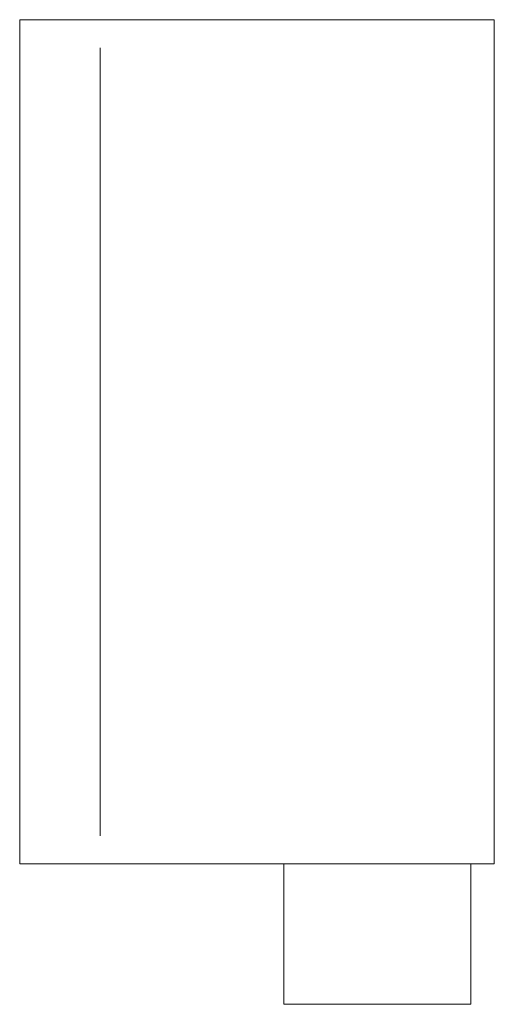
# Model space of a CAD drawing. Header units: millimetres. Extents: x 0 to 101, y -120 to 90.
import ezdxf

# ---------------------------------------------------------------- set-up
doc = ezdxf.new("R2010")
doc.units = ezdxf.units.MM

# ---------------------------------------------------------------- blocks, each defined once
blk = doc.blocks.new('RSen_56_ME_FB_convector - hybrid - fresh air intake_jaga - clcm_01007218_bbn - wood natural color_jaga_clima canal hybrid_lxhxd 723x101_4x180_4 mm-283921-right')
at = {"lineweight": 18}
for p, q in [((56.4, -120.2), (56.4, -90.2)), ((96.4, -90.2), (96.4, -120.2)), ((96.4, -120.2), (56.4, -120.2))]:
    blk.add_line(p, q, dxfattribs=at)
blk = doc.blocks.new('RSen_56_ME_FB_SOg - wood - clima canal - SH_jaga - standard-286464-right')
at = {"lineweight": 18}
for p, q in [((0, 90.2), (101.4, 90.2)), ((0, 90.2), (0, -90.2)), ((101.4, 90.2), (101.4, -90.2)), ((17.19, -84.2), (17.19, 84.2)), ((101.4, -90.2), (0, -90.2))]:
    blk.add_line(p, q, dxfattribs=at)

msp = doc.modelspace()

# ---------------------------------------------------------------- block references
at = {"lineweight": 18}
for name in ['RSen_56_ME_FB_SOg - wood - clima canal - SH_jaga - standard-286464-right', 'RSen_56_ME_FB_convector - hybrid - fresh air intake_jaga - clcm_01007218_bbn - wood natural color_jaga_clima canal hybrid_lxhxd 723x101_4x180_4 mm-283921-right']:
    msp.add_blockref(name, (0, 0), dxfattribs=at)

doc.saveas('drawing.dxf')
